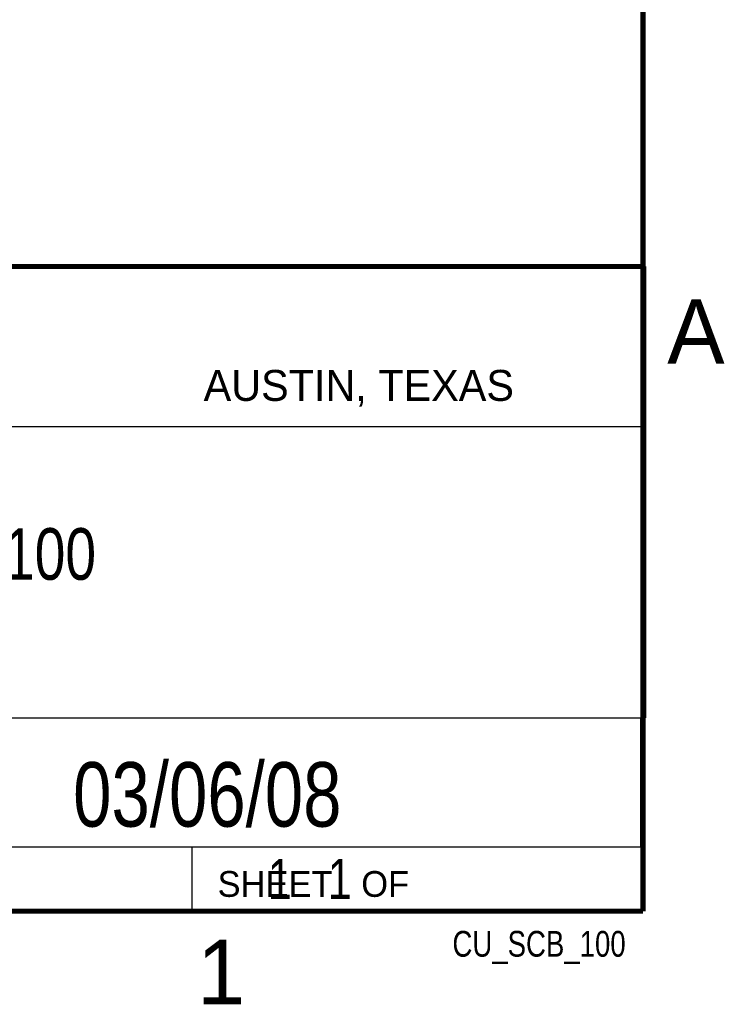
# Model space of a CAD drawing. Header units: inches. Extents: x 0 to 34, y 0 to 22.
# Tile 9 of 10: x 31.1 to 33.8, y 0.1 to 4. Entities that reach past the tile are written whole.
import ezdxf
from ezdxf.enums import TextEntityAlignment as Align

# ---------------------------------------------------------------- set-up
doc = ezdxf.new("R2010")
doc.units = ezdxf.units.IN
doc.header["$LTSCALE"] = 1.87
doc.header["$MEASUREMENT"] = 0
doc.layers.get('0').update_dxf_attribs({"linetype": 'CONTINUOUS'})
doc.styles.get("Standard").update_dxf_attribs({"font": 'txt', "width": 0.8})

msp = doc.modelspace()

# ---------------------------------------------------------------- linework, layer by layer
at = {"color": 2, "linetype": 'CONTINUOUS'}
for p, q in [((28.3793, 3.0003), (33.5093, 3.0003)), ((33.5093, 3.0003), (33.5093, 1.2503)), ((28.7231, 2.38), (33.5, 2.38)), ((28.3793, 1.2503), (33.5093, 1.2503)), ((30.13, 1.2499), (33.49, 1.2499)), ((33.49, 1.2499), (33.49, 0.7499)), ((28.38, 0.75), (33.5, 0.75)), ((30.13, 0.7499), (33.49, 0.7499)), ((31.75, 0.75), (33.5, 0.75)), ((31.75, 0.75), (31.75, 0.5)), ((33.5, 0.75), (33.5, 0.5)), ((31.75, 0.5), (33.5, 0.5)), ((32.4953, 0.5017), (33.4953, 0.5017)), ((32.4953, 0.5017), (32.4953, 0.5012)), ((32.4953, 0.5012), (33.4953, 0.5012)), ((33.4953, 0.5017), (33.4953, 0.5012))]:
    msp.add_line(p, q, dxfattribs=at)
at = {"color": 7, "linetype": 'CONTINUOUS', "const_width": 0.02}
for points in [[(33.5, 0.5), (33.5, 21.5)], [(25.58, 3), (33.5, 3)], [(0.5, 0.5), (33.5, 0.5)]]:
    msp.add_lwpolyline(points, dxfattribs=at)

# ---------------------------------------------------------------- texts
at = {"color": 2, "linetype": 'CONTINUOUS'}
for s, height, p in [('A', 0.25, (33.5939, 2.6228)), ('AUSTIN, TEXAS', 0.12, (31.7957, 2.479)), ('SHEET   OF', 0.1, (31.8499, 0.5557)), ('1', 0.25, (31.7706, 0.139))]:
    msp.add_text(s, height=height, dxfattribs=at).set_placement(p)
at = {"color": 7, "linetype": 'CONTINUOUS', "width": 0.8}
msp.add_text('03/06/08', height=0.25, dxfattribs=at).set_placement((31.81, 0.828), align=Align.CENTER)
at = {"color": 2, "linetype": 'CONTINUOUS', "width": 0.8}
msp.add_text('CU_SCB_100', height=0.1, dxfattribs=at).set_placement((33.4328, 0.3236), align=Align.RIGHT)
at = {"color": 7, "linetype": 'CONTINUOUS'}
for s, insert, char_height, width, attachment_point in [('SCB-100\\P ', (30.9443, 1.9853), 0.2, 1.12, 2), ('     1   1', (31.8125, 0.7031), 0.15625, 1.25, 1)]:
    msp.add_mtext(s, dxfattribs=dict(at, insert=insert, char_height=char_height, width=width, attachment_point=attachment_point))

doc.saveas('drawing.dxf')
